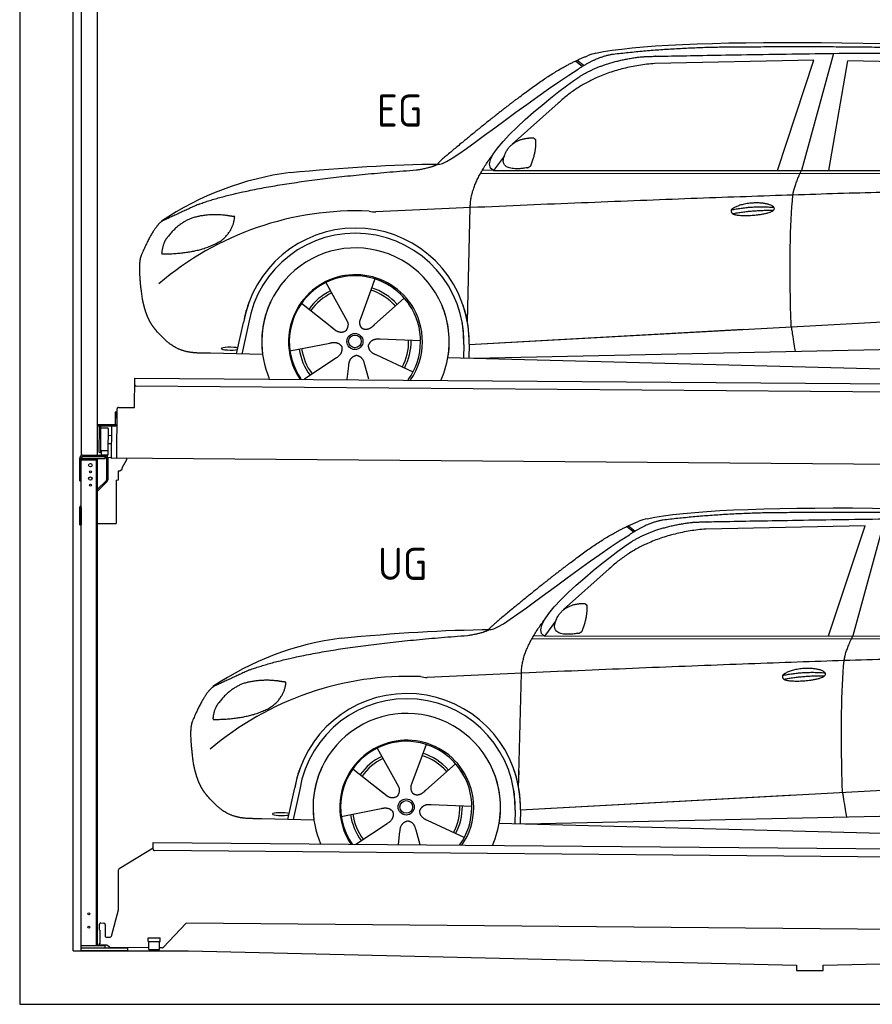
# Model space of a CAD drawing. Header units: millimetres. Extents: x -411 to 6777, y 0 to 6327.
# Tile 1 of 6: x 0 to 3183, y 0 to 3675. Entities that reach past the tile are written whole.
import ezdxf

# ---------------------------------------------------------------- set-up
doc = ezdxf.new("R2010")
doc.units = ezdxf.units.MM
for name, color, linetype, lineweight in [('car', 10, 'Continuous', 25), ('Gebäude', 7, 'Continuous', 25), ('Logo', 7, 'Continuous', 25), ('Plattform', 7, 'Continuous', 25), ('Ständer hinten', 7, 'Continuous', 25)]:
    doc.layers.add(name, color=color, linetype=linetype, lineweight=lineweight)
doc.styles.get("Standard").update_dxf_attribs({"font": 'ISOCP.SHX'})

# ---------------------------------------------------------------- blocks, each defined once
blk = doc.blocks.new('UG Plattfrom Gl550')
at = {"layer": 'Plattform'}
for p, q in [((498.1, 578.8), (498.2, 597.8)), ((498.2, 597.8), (498.3, 603.8)), ((498.3, 603.8), (5435.1, 560.7)), ((371.8, 506.3), (498.1, 583.5)), ((5429.8, 530.7), (503, 573.7)), ((368.7, 352.3), (369.4, 502.1)), ((342.2, 253.9), (368.7, 352.3)), ((297.4, 276.5), (297.6, 298.5)), ((302.6, 303.5), (314.6, 303.4)), ((319.6, 298.3), (319.2, 255.3)), ((621.4, 302.7), (535.3, 212)), ((5347, 261.5), (621.4, 302.7)), ((297.4, 276.5), (299.7, 276.5)), ((299.7, 276.5), (299.3, 225.5)), ((296.9, 220.5), (297, 225.5)), ((325.2, 220.3), (296.9, 220.5)), ((299.3, 225.5), (297, 225.5)), ((324.2, 250.3), (337.3, 250.2)), ((479.6, 234.9), (479.7, 247.9)), ((479.6, 234.9), (524.6, 234.5)), ((479.7, 247.9), (524.7, 247.5)), ((481.8, 204.9), (482.1, 234.9)), ((521.8, 204.6), (522.1, 234.6)), ((524.6, 234.5), (524.7, 247.5)), ((335.5, 213.3), (328.3, 219.2)), ((481.8, 210.9), (338.6, 212.2)), ((481.8, 204.9), (521.8, 204.6)), ((531.7, 210.5), (521.8, 210.6))]:
    blk.add_line(p, q, dxfattribs=at)
for centre, start, end in [((503.1, 578.7), 179.5, 269.5), ((374.4, 502.1), 121.4261, 179.5), ((302.6, 298.5), 89.5, 179.5), ((314.6, 298.4), 359.5, 89.5), ((324.2, 255.3), 179.5, 269.5), ((337.4, 255.2), 269.5, 344.9258), ((325.1, 215.3), 50.8402, 89.5), ((338.6, 217.2), 230.8402, 269.5), ((531.7, 215.5), 269.5, 316.4902)]:
    blk.add_arc(centre, 5, start, end, dxfattribs=at)
blk = doc.blocks.new('Palette EG Gl550')
at = {"layer": 'Plattform'}
for p, q in [((428.6, 2227), (429.5, 2337)), ((429.5, 2337), (5467.3, 2298)), ((5462.1, 2268), (434.2, 2307)), ((356.5, 2210.3), (356.1, 2164.3)), ((363.5, 2210.2), (356.5, 2210.3)), ((358.1, 2163.3), (358.5, 2210.3)), ((362.6, 2037.5), (363.6, 2222.5)), ((368.6, 2227.5), (428.6, 2227)), ((354.1, 2162.3), (292.8, 2162.8)), ((293.1, 2162.8), (293.1, 2157.8)), ((293.1, 2160.8), (355.1, 2160.3)), ((355.1, 2157.3), (293.1, 2157.8)), ((297.3, 2060.5), (298, 2154.5)), ((302, 2154.5), (301.3, 2060.5)), ((330, 2149.4), (329.3, 2065.2)), ((342.6, 2157.4), (341.7, 2037.7)), ((355.1, 2157.3), (355.1, 2160.3)), ((363.1, 2163.2), (358.1, 2163.3)), ((358.2, 2163.3), (363.1, 2163.2)), ((342.3, 2121.9), (329.8, 2122.3)), ((328.9, 2065), (303.9, 2065)), ((303.9, 2065), (303.9, 2050)), ((328.9, 2065), (303.9, 2065)), ((303.9, 2065), (303.9, 2050)), ((328.9, 2065), (328.9, 2050)), ((328.9, 2065), (328.9, 2050)), ((342.1, 2091.7), (329.5, 2091.8)), ((303.9, 2050), (328.9, 2050)), ((328.9, 2050), (303.9, 2050)), ((5465, 1998), (341.7, 2037.7))]:
    blk.add_line(p, q, dxfattribs=at)
for centre, radius, start, end in [((434.3, 2312), 5, 179.556, 269.556), ((368.6, 2222.5), 5, 89.556, 179.556), ((300, 2154.5), 2, 359.3444, 179.3444), ((302.4, 2150.4), 0.4, 179.3444, 271.7264), ((313.4, 1823.4), 326.8, 87.1681, 91.938), ((329.6, 2149.4), 0.4, 359.3444, 86.9565), ((354.1, 2164.3), 2.01, 269.7445, 359.3674), ((355.1, 2163.3), 3, 269.7663, 359.5554), ((355.1, 2163.3), 6, 269.556, 359.556), ((355.1, 2163.3), 6, 269.5566, 359.5553), ((299.3, 2060.5), 2, 179.3444, 359.3444), ((301.7, 2064.6), 0.4, 86.9623, 179.3444), ((302.7, 2073.3), 8.39, 263.3001, 278.0521), ((328.9, 2065.2), 0.4, 267.6536, 359.3444)]:
    blk.add_arc(centre, radius, start, end, dxfattribs=at)
blk = doc.blocks.new('Ständer hinten')
at = {"layer": 'Ständer hinten'}
for p, q in [((229.9, 5062), (229.9, 2048.6)), ((229.9, 5062), (289.9, 5062)), ((289.9, 2050), (289.9, 5062)), ((289.9, 4942), (312.9, 4942)), ((312.9, 4942), (312.9, 4440.7)), ((312.9, 4440.7), (289.9, 4441)), ((230, 2040), (230, 2037)), ((230, 2037), (318.9, 2037)), ((318.9, 2045), (235, 2045)), ((318.9, 2045), (318.9, 2037))]:
    blk.add_line(p, q, dxfattribs=at)
blk = doc.blocks.new('Car_EG')
at = {"layer": 'car'}
for p, q in [((3037.9, 3548.8), (2918.5, 3111.9)), ((2075.4, 3520.6), (2101.4, 3500.1)), ((2081.3, 3523.3), (2106.7, 3503.2)), ((2964.5, 3523), (2370.7, 3511.1)), ((2828.5, 3111.9), (2964.5, 3523)), ((3020.2, 3112), (3091, 3521.1)), ((3792.6, 3504.8), (3091, 3521.1)), ((2009.8, 3362.5), (1839, 3210.1)), ((1809.4, 3167), (1768.3, 3111.3)), ((1721.3, 3102.4), (4364.6, 3099.2)), ((1768.3, 3111.3), (1727, 3112.4)), ((1768.3, 3111.3), (4420.2, 3112.7)), ((1671.2, 2547.6), (1682.3, 2973.1)), ((1143.3, 2693.6), (1160.5, 2662.6)), ((1143.5, 2693.6), (1222.8, 2549.9)), ((1325.6, 2707.3), (1310.5, 2665.6)), ((1310.5, 2665.6), (1273.2, 2562.5)), ((1052.3, 2616.4), (1171, 2522.3)), ((1435.9, 2635.1), (1325, 2537)), ((1671.2, 2547.6), (1672.8, 2608.3)), ((810, 2427.3), (835.6, 2544.9)), ((854.1, 2539.5), (829.5, 2426.7)), ((1133.8, 2551.8), (1180.1, 2515.1)), ((1273.2, 2562.5), (1269.4, 2552.2)), ((1677.7, 2463), (3547.7, 2565.1)), ((1677.7, 2463), (2701.8, 2519)), ((1009, 2438.8), (1157.7, 2467.7)), ((1496.5, 2475.5), (1345.2, 2481.8)), ((1658.1, 2462.4), (1656.8, 2412)), ((1677.7, 2463), (1676.5, 2411.5)), ((907, 2424.7), (712.8, 2429.9)), ((1697, 2410.9), (3582.9, 2452.3)), ((1063.5, 2334.5), (1180.5, 2412.2)), ((1468.3, 2359.5), (1331, 2423.5)), ((1598.6, 2413.5), (3647.1, 2360.1)), ((1222.2, 2333.1), (1228.3, 2382.6)), ((1303.4, 2332.4), (1288.2, 2387.1))]:
    blk.add_line(p, q, dxfattribs=at)
for radius in [30.1, 23.6]:
    blk.add_circle((1251.5, 2473.8), radius, dxfattribs=at)
for centre, radius, start, end in [((2188.5, 3379.2), 174.5, 102.3489, 113.0153), ((1156.1, 1991.5), 1122.3, 97.5147, 123.9129), ((1259.2, 1820.1), 1141.2, 87.724, 130.3913), ((1332, 3074.5), 117.4, 256.4608, 268.6636), ((1253.6, 2472.9), 424.2, 10.1481, 170.2223), ((1253.4, 2472.7), 404.8, 358.5419, 170.499), ((1253.6, 2472.9), 350, 350.2258, 187.9239), ((1253.6, 2472.9), 250, 34.003, 143.5989), ((1251.5, 2473.8), 245, 51.7123, 188.2101), ((1251.5, 2473.8), 245, 30.221, 72.4019), ((1251.5, 2473.8), 209.6, 115.7372, 144.8747), ((1251.5, 2473.8), 200.6, 115.5705, 145.0215), ((1251.5, 2473.8), 200.6, 41.1155, 72.9111), ((1251.5, 2473.8), 209.6, 41.1302, 72.8747), ((1253.6, 2472.9), 424.2, 158.9384, 170.2223), ((1253.6, 2472.9), 350, 154.4856, 203.0931), ((1253.6, 2472.9), 350, 154.4856, 157.347), ((1253.6, 2472.9), 250, 143.5989, 213.5789), ((1251.5, 2473.8), 245, 144.4019, 214.6129), ((1253.6, 2472.9), 250, 143.5989, 147.9713), ((1251.5, 2473.8), 245, 143.0042, 147.4925), ((1251.5, 2473.8), 200.6, 41.1155, 44.3784), ((1251.5, 2473.8), 245, 324.3871, 34.5977), ((1253.6, 2472.9), 250, 325.4211, 34.003), ((1253.6, 2472.9), 250, 29.7422, 34.003), ((1253.6, 2472.9), 350, 350.2258, 23.1163), ((1253.6, 2472.9), 424.2, 358.6661, 18.6635), ((1253.6, 2472.9), 350, 335.9069, 11.3993), ((1253.6, 2472.9), 404.6, 358.5068, 9.6777), ((1253.6, 2472.9), 424.2, 358.6661, 9.1695), ((1251.5, 2473.8), 200.6, 331.5904, 1.0215), ((1251.5, 2473.8), 209.6, 331.7372, 0.8747), ((1251.5, 2473.8), 209.6, 187.7372, 216.8747), ((1251.5, 2473.8), 200.6, 187.5904, 217.0215)]:
    blk.add_arc(centre, radius, start, end, dxfattribs=at)
blk.add_ellipse((785.5, 2446.9), major_axis=(33.6, -0.3), ratio=0.157274, start_param=0.513473, end_param=5.704241, dxfattribs=at)
for points, degree in [([(2151.2, 3549.7), (2438.8, 3611.3), (3323.8, 3598), (4495.8, 3534.7)], 3), ([(2681.9, 3572.1), (2439, 3572), (2209.6, 3544.1)], 2), ([(3646, 3557.4), (3297.8, 3576.8), (2681.9, 3572.1)], 2), ([(1866.9, 3386.8), (2008, 3497.1), (2120.2, 3539.8)], 2), ([(2209.6, 3544.1), (2153.4, 3535.1), (2085, 3489.8)], 2), ([(2091.3, 3463.1), (2185.1, 3520.8), (2320.7, 3536)], 2), ([(2370.7, 3511.1), (2146.6, 3491.8), (2009.8, 3362.5)], 2), ([(1568.6, 3135.8), (1604.3, 3132), (1906.5, 3380.9), (2085, 3489.8)], 3), ([(1768.3, 3111.3), (1685.3, 3151.4), (1979.2, 3387.7), (2091.3, 3463.1)], 3), ([(1866.9, 3386.8), (1785.8, 3326.3), (1683.4, 3242.9), (1554.1, 3137.7), (1560, 3135.7)], 4), ([(1876.9, 3229), (1905.6, 3234.7), (1918.5, 3233.5)], 2), ([(1817.6, 3184.6), (1834.1, 3214.9), (1876.9, 3229)], 2), ([(1908.1, 3129.4), (1929.6, 3182.4), (1927, 3227.3)], 2), ([(1918.5, 3233.5), (1924.5, 3227.4), (1927, 3227.3)], 2), ([(1682.3, 2973.1), (1679.9, 3056.7), (1768.8, 3174)], 2), ([(1894.6, 3121.7), (1772.4, 3103), (1817.6, 3184.6)], 2), ([(1009.4, 3104.2), (1205.7, 3122.1), (1390.9, 3135.2), (1568.6, 3135.8)], 3), ([(1480.7, 3113.9), (1533.9, 3121.8), (1559.7, 3134.7)], 2), ([(1894.6, 3121.7), (1900.7, 3123.5), (1908.1, 3129.4)], 2), ([(667.1, 2985.4), (903.7, 3072), (1480.7, 3113.9)], 2), ([(2886.6, 3020), (2889.7, 3051), (2918.5, 3111.9)], 2), ([(4638.8, 3041), (3762.4, 3069.4), (1329.3, 2957.2)], 2), ([(667.1, 2985.4), (532.9, 2923.5)], 1), ([(770, 2944.2), (702.5, 2951.9), (643.1, 2934.4)], 2), ([(802.6, 2939.5), (784.9, 2941.6), (770, 2944.2)], 2), ([(2656.5, 2964.7), (2732, 2980.9), (2815.5, 2974.4)], 2), ([(2661.4, 2950.8), (2735.6, 2964.7), (2813.5, 2963.3)], 2), ([(532.9, 2923.5), (498.2, 2900.8), (453.2, 2793.7)], 2), ([(643.1, 2934.4), (590.8, 2913.7), (552.7, 2863.7)], 2), ([(752.9, 2850.7), (798.9, 2887.7), (802.6, 2939.5)], 2), ([(552.7, 2863.7), (534.5, 2843.9), (529.7, 2802.6)], 2), ([(531, 2800.3), (675.7, 2800.9), (752.9, 2850.7)], 2), ([(453.2, 2793.7), (446.7, 2777.8), (444.7, 2749.3), (445.7, 2716.9), (456.9, 2633.7)], 4), ([(529.7, 2802.6), (533.1, 2802.5), (531, 2800.3)], 2), ([(1171, 2522.3), (1194.3, 2500.4), (1217.6, 2513.8)], 2), ([(1157.7, 2467.7), (1188.4, 2476.4), (1203, 2453.9)], 2), ([(1345.2, 2481.8), (1313.5, 2485.8), (1302.5, 2461.3)], 2), ([(1180.5, 2412.2), (1208.5, 2427.6), (1203, 2453.9)], 2), ([(1331, 2423.5), (1301, 2434.5), (1302.5, 2461.3)], 2), ([(1228.3, 2382.6), (1229.5, 2414.6), (1255.5, 2421.5)], 2), ([(1288.2, 2387.1), (1282.2, 2418.5), (1255.5, 2421.5)], 2)]:
    blk.add_open_spline(points, degree=degree, dxfattribs=at)
for points, degree, knots in [([(2320.7, 3536), (2347.3, 3538), (2486.7, 3539.9), (3508.2, 3560), (4128.4, 3553.6), (4583.8, 3381), (4560.1, 3207.3)], 4, [0.0821318, 0.0821318, 0.0821318, 0.0821318, 0.0821318, 0.258851, 0.508851, 1, 1, 1, 1, 1]), ([(2880.4, 2528.7), (2879.9, 2542.3), (2879.5, 2555.6), (2879.1, 2568.8), (2873.5, 2758.7), (2876, 2909.1), (2886.6, 3020)], 3, [0, 0, 0, 0, 0.064923, 0.064923, 0.064923, 1, 1, 1, 1]), ([(2656.5, 2964.7), (2660.7, 2969.8), (2681.9, 2985.9), (2764.7, 3005.3), (2879.8, 2968.1), (2770.8, 2940.5), (2686, 2941.9), (2651.7, 2945.8), (2656.5, 2964.7)], 5, [0, 0, 0, 0, 0, 0, 0.300106, 0.500106, 0.700106, 1, 1, 1, 1, 1, 1]), ([(456.9, 2633.7), (457.7, 2629.5), (458.6, 2625.3), (459.5, 2621.1), (460.5, 2617.1), (464, 2602.3), (468, 2588.6), (472.4, 2576.1), (477.3, 2564.8)], 4, [0.4914944, 0.4914944, 0.4914944, 0.4914944, 0.4914944, 0.5422469, 0.5422469, 0.5422469, 0.5422469, 0.728655, 0.728655, 0.728655, 0.728655, 0.728655]), ([(476.9, 2565.5), (478.3, 2562.3), (479.7, 2559.2), (481.1, 2556.2), (482.6, 2553.3), (488.2, 2542.2), (494.2, 2532.8), (500.4, 2524.9), (506.9, 2517.4)], 4, [0.7288005, 0.7288005, 0.7288005, 0.7288005, 0.7288005, 0.7843928, 0.7843928, 0.7843928, 0.7843928, 1, 1, 1, 1, 1]), ([(1222.8, 2549.9), (1224.5, 2545.8), (1225.5, 2541.8), (1225.8, 2537.9), (1226.4, 2529.3), (1223.7, 2521.3), (1217.6, 2513.8)], 3, [0.2167758, 0.2167758, 0.2167758, 0.2167758, 0.4600873, 0.4600873, 0.4600873, 1, 1, 1, 1]), ([(1269.4, 2552.2), (1268.8, 2549), (1268.5, 2546), (1268.6, 2543.1), (1269, 2540.3), (1269.7, 2534.5), (1271.7, 2529.2), (1275.3, 2524.6), (1280.2, 2521.6)], 4, [0.3191838, 0.3191838, 0.3191838, 0.3191838, 0.3191838, 0.5438253, 0.5438253, 0.5438253, 0.5438253, 1, 1, 1, 1, 1]), ([(1325, 2537), (1325, 2537), (1325, 2537), (1325, 2537), (1325, 2537), (1315.9, 2527.3), (1305.2, 2517.4), (1290.9, 2515), (1280.2, 2521.6)], 4, [-0.000003, -0.000003, -0.000003, -0.000003, -0.000003, 0, 0, 0, 0, 1, 1, 1, 1, 1]), ([(712.8, 2429.9), (688.1, 2430.6), (632.5, 2427), (596.4, 2440.9), (552.8, 2466), (506.9, 2517.4)], 4, [0, 0, 0, 0, 0, 0.597866, 1, 1, 1, 1, 1]), ([(2880.4, 2528.7), (2881, 2524), (2881.7, 2519.5), (2882.4, 2515.2), (2883, 2511.2), (2883.5, 2507.3), (2884.1, 2503.5), (2888.6, 2473.3), (2892.2, 2451.2), (2894.7, 2437.2)], 3, [-0.000011, -0.000011, -0.000011, -0.000011, 0.107576, 0.107576, 0.107576, 0.206414, 0.206414, 0.206414, 1, 1, 1, 1])]:
    blk.add_open_spline(points, degree=degree, knots=knots, dxfattribs=at)
blk = doc.blocks.new('Car_147')
at = {"layer": 'car'}
for p, q in [((3229.2, 1811.5), (3109.9, 1374.6)), ((2266.8, 1783.3), (2292.7, 1762.8)), ((2272.6, 1786), (2298, 1765.9)), ((3155.8, 1785.7), (2562, 1773.8)), ((3019.9, 1374.6), (3155.8, 1785.7)), ((2201.2, 1625.2), (2030.4, 1472.8)), ((2000.7, 1429.7), (1959.6, 1374)), ((1912.6, 1365.1), (4556, 1361.9)), ((1959.6, 1374), (1918.4, 1375.1)), ((1959.6, 1374), (4611.6, 1375.4)), ((1862.5, 810.3), (1873.6, 1235.8)), ((1334.7, 956.3), (1351.9, 925.3)), ((1334.8, 956.3), (1414.2, 812.6)), ((1517, 970), (1501.9, 928.3)), ((1501.9, 928.3), (1464.5, 825.2)), ((1627.3, 897.8), (1516.3, 799.7)), ((1243.7, 879.1), (1362.3, 785)), ((1862.5, 810.3), (1864.1, 871)), ((1325.2, 814.5), (1371.4, 777.8)), ((1464.5, 825.2), (1460.7, 814.9)), ((1869, 725.7), (3739, 827.8)), ((1001.4, 690), (1027, 807.6)), ((1045.5, 802.2), (1020.9, 689.4)), ((1869, 725.7), (2893.1, 781.7)), ((1687.9, 738.2), (1536.6, 744.5)), ((1200.4, 701.5), (1349, 730.4)), ((1849.4, 725.1), (1848.1, 674.7)), ((1869, 725.7), (1867.8, 674.2)), ((1888.4, 673.6), (3774.2, 715)), ((1098.3, 687.4), (904.1, 692.6)), ((1254.9, 597.2), (1371.8, 674.9)), ((1659.6, 622.2), (1522.4, 686.2)), ((1789.9, 676.2), (3838.5, 622.8)), ((1413.6, 595.8), (1419.7, 645.3)), ((1494.8, 595.1), (1479.5, 649.8))]:
    blk.add_line(p, q, dxfattribs=at)
for radius in [30.1, 23.6]:
    blk.add_circle((1442.9, 736.5), radius, dxfattribs=at)
for centre, radius, start, end in [((2379.8, 1641.9), 174.5, 102.3489, 113.0153), ((1347.5, 254.1), 1122.3, 97.5147, 123.9129), ((1450.6, 82.8), 1141.2, 87.724, 130.3913), ((1523.4, 1337.2), 117.4, 256.4608, 268.6636), ((1445, 735.6), 424.2, 10.1481, 170.2223), ((1444.7, 735.4), 404.8, 358.5419, 170.499), ((1445, 735.6), 350, 350.2258, 187.9239), ((1442.9, 736.5), 245, 51.7123, 188.2101), ((1445, 735.6), 250, 34.003, 143.5989), ((1442.9, 736.5), 245, 30.221, 72.4019), ((1442.9, 736.5), 209.6, 115.7372, 144.8747), ((1442.9, 736.5), 200.6, 41.1155, 72.9111), ((1442.9, 736.5), 209.6, 41.1302, 72.8747), ((1445, 735.6), 424.2, 158.9384, 170.2223), ((1445, 735.6), 350, 154.4856, 203.0931), ((1445, 735.6), 350, 154.4856, 157.347), ((1445, 735.6), 250, 143.5989, 213.5789), ((1445, 735.6), 250, 143.5989, 147.9713), ((1442.9, 736.5), 245, 143.0042, 147.4925), ((1442.9, 736.5), 200.6, 115.5705, 145.0215), ((1442.9, 736.5), 245, 144.4019, 214.6129), ((1442.9, 736.5), 200.6, 41.1155, 44.3784), ((1442.9, 736.5), 245, 324.3871, 34.5977), ((1445, 735.6), 250, 325.4211, 34.003), ((1445, 735.6), 250, 29.7422, 34.003), ((1445, 735.6), 350, 350.2258, 23.1163), ((1445, 735.6), 424.2, 358.6661, 18.6635), ((1445, 735.6), 350, 335.9069, 11.3993), ((1445, 735.6), 404.6, 358.5068, 9.6777), ((1445, 735.6), 424.2, 358.6661, 9.1695), ((1442.9, 736.5), 200.6, 331.5904, 1.0215), ((1442.9, 736.5), 209.6, 331.7372, 0.8747), ((1442.9, 736.5), 209.6, 187.7372, 216.8747), ((1442.9, 736.5), 200.6, 187.5904, 217.0215)]:
    blk.add_arc(centre, radius, start, end, dxfattribs=at)
blk.add_ellipse((976.9, 709.6), major_axis=(33.6, -0.3), ratio=0.157274, start_param=0.513473, end_param=5.704241, dxfattribs=at)
for points, degree in [([(2342.5, 1812.4), (2630.1, 1874), (3515.1, 1860.7), (4687.1, 1797.4)], 3), ([(2058.2, 1649.5), (2199.3, 1759.8), (2311.6, 1802.5)], 2), ([(2401, 1806.8), (2344.7, 1797.8), (2276.3, 1752.5)], 2), ([(2873.2, 1834.8), (2630.4, 1834.7), (2401, 1806.8)], 2), ([(3837.4, 1820.1), (3489.2, 1839.5), (2873.2, 1834.8)], 2), ([(2562, 1773.8), (2337.9, 1754.5), (2201.2, 1625.2)], 2), ([(2282.7, 1725.8), (2376.5, 1783.5), (2512.1, 1798.7)], 2), ([(1760, 1398.5), (1795.6, 1394.7), (2097.9, 1643.6), (2276.3, 1752.5)], 3), ([(1959.6, 1374), (1876.6, 1414.1), (2170.6, 1650.4), (2282.7, 1725.8)], 3), ([(2058.2, 1649.5), (1977.1, 1589), (1874.8, 1505.6), (1745.4, 1400.4), (1751.4, 1398.4)], 4), ([(2009, 1447.3), (2025.5, 1477.6), (2068.2, 1491.7)], 2), ([(2068.2, 1491.7), (2096.9, 1497.4), (2109.8, 1496.2)], 2), ([(2099.5, 1392.1), (2120.9, 1445.1), (2118.3, 1490)], 2), ([(2109.8, 1496.2), (2115.9, 1490.1), (2118.3, 1490)], 2), ([(1873.6, 1235.8), (1871.3, 1319.4), (1960.2, 1436.7)], 2), ([(2086, 1384.4), (1963.8, 1365.7), (2009, 1447.3)], 2), ([(1200.7, 1366.9), (1397, 1384.8), (1582.2, 1397.9), (1760, 1398.5)], 3), ([(1672.1, 1376.6), (1725.2, 1384.5), (1751.1, 1397.4)], 2), ([(858.5, 1248.1), (1095.1, 1334.7), (1672.1, 1376.6)], 2), ([(2086, 1384.4), (2092, 1386.2), (2099.5, 1392.1)], 2), ([(3077.9, 1282.7), (3081.1, 1313.7), (3109.9, 1374.6)], 2), ([(4830.2, 1303.7), (3953.8, 1332.1), (1520.6, 1219.9)], 2), ([(858.5, 1248.1), (724.2, 1186.2)], 1), ([(2847.8, 1227.4), (2923.4, 1243.6), (3006.8, 1237.1)], 2), ([(2852.8, 1213.5), (2926.9, 1227.4), (3004.8, 1226)], 2), ([(724.2, 1186.2), (689.6, 1163.5), (644.6, 1056.4)], 2), ([(834.4, 1197.1), (782.1, 1176.4), (744.1, 1126.4)], 2), ([(961.4, 1206.9), (893.8, 1214.6), (834.4, 1197.1)], 2), ([(944.2, 1113.4), (990.3, 1150.4), (994, 1202.2)], 2), ([(994, 1202.2), (976.3, 1204.3), (961.4, 1206.9)], 2), ([(744.1, 1126.4), (725.8, 1106.6), (721.1, 1065.3)], 2), ([(722.4, 1063), (867.1, 1063.6), (944.2, 1113.4)], 2), ([(644.6, 1056.4), (638.1, 1040.5), (636, 1012), (637.1, 979.6), (648.2, 896.4)], 4), ([(721.1, 1065.3), (724.5, 1065.2), (722.4, 1063)], 2), ([(1362.3, 785), (1385.6, 763.1), (1409, 776.5)], 2), ([(1536.6, 744.5), (1504.9, 748.5), (1493.9, 724)], 2), ([(1349, 730.4), (1379.8, 739.1), (1394.4, 716.6)], 2), ([(1371.8, 674.9), (1399.8, 690.3), (1394.4, 716.6)], 2), ([(1522.4, 686.2), (1492.4, 697.2), (1493.9, 724)], 2), ([(1419.7, 645.3), (1420.9, 677.3), (1446.8, 684.2)], 2), ([(1479.5, 649.8), (1473.5, 681.2), (1446.8, 684.2)], 2)]:
    blk.add_open_spline(points, degree=degree, dxfattribs=at)
for points, degree, knots in [([(2512.1, 1798.7), (2538.6, 1800.7), (2678.1, 1802.6), (3699.5, 1822.7), (4319.8, 1816.3), (4775.2, 1643.7), (4751.5, 1470)], 4, [0.0821318, 0.0821318, 0.0821318, 0.0821318, 0.0821318, 0.258851, 0.508851, 1, 1, 1, 1, 1]), ([(2847.8, 1227.4), (2852.1, 1232.5), (2873.2, 1248.6), (2956.1, 1268), (3071.1, 1230.8), (2962.2, 1203.2), (2877.4, 1204.6), (2843.1, 1208.5), (2847.8, 1227.4)], 5, [0, 0, 0, 0, 0, 0, 0.300106, 0.500106, 0.700106, 1, 1, 1, 1, 1, 1]), ([(3071.7, 791.4), (3071.2, 805), (3070.8, 818.3), (3070.4, 831.5), (3064.8, 1021.4), (3067.3, 1171.8), (3077.9, 1282.7)], 3, [0, 0, 0, 0, 0.064923, 0.064923, 0.064923, 1, 1, 1, 1]), ([(648.2, 896.4), (649.1, 892.2), (650, 888), (650.9, 883.8), (651.9, 879.8), (655.4, 865), (659.4, 851.3), (663.8, 838.8), (668.6, 827.5)], 4, [0.4914944, 0.4914944, 0.4914944, 0.4914944, 0.4914944, 0.5422469, 0.5422469, 0.5422469, 0.5422469, 0.728655, 0.728655, 0.728655, 0.728655, 0.728655]), ([(668.3, 828.2), (669.7, 825), (671.1, 821.9), (672.5, 818.9), (673.9, 816), (679.6, 804.9), (685.5, 795.5), (691.8, 787.6), (698.3, 780.1)], 4, [0.7288005, 0.7288005, 0.7288005, 0.7288005, 0.7288005, 0.7843928, 0.7843928, 0.7843928, 0.7843928, 1, 1, 1, 1, 1]), ([(1414.2, 812.6), (1415.9, 808.5), (1416.8, 804.5), (1417.1, 800.6), (1417.8, 792), (1415.1, 784), (1409, 776.5)], 3, [0.2167758, 0.2167758, 0.2167758, 0.2167758, 0.4600873, 0.4600873, 0.4600873, 1, 1, 1, 1]), ([(1460.7, 814.9), (1460.2, 811.7), (1459.9, 808.7), (1460, 805.8), (1460.3, 803), (1461.1, 797.2), (1463.1, 791.9), (1466.6, 787.3), (1471.5, 784.3)], 4, [0.3191838, 0.3191838, 0.3191838, 0.3191838, 0.3191838, 0.5438253, 0.5438253, 0.5438253, 0.5438253, 1, 1, 1, 1, 1]), ([(904.1, 692.6), (879.5, 693.3), (823.8, 689.7), (787.8, 703.6), (744.1, 728.7), (698.3, 780.1)], 4, [0, 0, 0, 0, 0, 0.597866, 1, 1, 1, 1, 1]), ([(1516.3, 799.7), (1516.3, 799.7), (1516.3, 799.7), (1516.3, 799.7), (1516.3, 799.7), (1507.2, 790), (1496.6, 780.1), (1482.3, 777.7), (1471.5, 784.3)], 4, [-0.000003, -0.000003, -0.000003, -0.000003, -0.000003, 0, 0, 0, 0, 1, 1, 1, 1, 1]), ([(3071.7, 791.4), (3072.4, 786.7), (3073.1, 782.2), (3073.7, 777.9), (3074.3, 773.9), (3074.9, 770), (3075.5, 766.2), (3080, 736), (3083.5, 713.9), (3086, 699.9)], 3, [-0.000011, -0.000011, -0.000011, -0.000011, 0.107576, 0.107576, 0.107576, 0.206414, 0.206414, 0.206414, 1, 1, 1, 1])]:
    blk.add_open_spline(points, degree=degree, knots=knots, dxfattribs=at)
blk = doc.blocks.new('Ständer_hinten_GT185')
at = {"layer": 'Ständer hinten'}
for p, q in [((225, 1954), (225, 2040)), ((230, 200), (230, 2040)), ((319, 2037), (230, 2037)), ((230, 2032), (290, 2032)), ((235, 2050), (319, 2050)), ((319, 2045), (235, 2045)), ((285, 2032), (285, 218)), ((290, 218), (290, 2037)), ((319, 2037), (319, 2045)), ((324, 2040), (324, 1957.2)), ((329, 2040), (328.9, 1957.1)), ((341.8, 2039.5), (329, 2040.6)), ((341.8, 2037.7), (341.8, 2039.5)), ((399.8, 2037.2), (341.8, 2037.7)), ((383, 2001.9), (399.7, 2032.7)), ((399.7, 2032.7), (399.8, 2037.2)), ((369, 1957), (369, 1990.5)), ((369, 1990.5), (374, 1990.5)), ((374, 1990.5), (382.9, 1997.4)), ((382.9, 1997.4), (383, 1997.8)), ((383, 1997.8), (383, 2001.9)), ((225, 1954), (230, 1954)), ((290, 1922.1), (322.5, 1953.6)), ((325.8, 1950), (290, 1915.2)), ((360, 1956.3), (369, 1957)), ((360, 1956.3), (360, 1794)), ((230, 1854.9), (225, 1854.9)), ((225, 1790), (225, 1854.9)), ((228.1, 1862.1), (230, 1864)), ((230, 1854.9), (230, 1790)), ((225, 1790), (230, 1790)), ((290, 1794), (360, 1794)), ((319, 218), (230, 218)), ((404, 210), (230, 210)), ((404, 200), (230, 200)), ((319, 210), (319, 218)), ((404, 200), (404, 210))]:
    blk.add_line(p, q, dxfattribs=at)
for centre, radius in [((264, 2012), 6.5), ((264, 1987), 3.7), ((264, 1962), 6.5), ((264, 1937), 3.7), ((258.6, 338), 3.7), ((258.6, 288), 3.7)]:
    blk.add_circle(centre, radius, dxfattribs=at)
for centre, radius, start, end in [((235, 2040), 10, 90, 180), ((235, 2040), 5, 90, 180), ((319, 2040), 10, 0.0086, 89.9915), ((319, 2040), 5, 0, 90), ((319, 1957.2), 5, 314.0428, 0), ((318.9, 1957.1), 10, 314.1186, 0), ((235, 1854.9), 10, 134.1186, 180)]:
    blk.add_arc(centre, radius, start, end, dxfattribs=at)
blk = doc.blocks.new('Gebäude_350_GT185')
at = {"layer": 'Gebäude'}
for p, q in [((0, 5750), (0, 0)), ((200, 200), (200, 5550)), ((200, 200), (630.1, 200)), ((630.1, 200), (2900, 146.1)), ((3000, 146.1), (5231.6, 200)), ((2900, 146.1), (2900, 126.1)), ((2900, 126.1), (3000, 126.1)), ((3000, 126.1), (3000, 146.1)), ((0, 0), (5900, 0))]:
    blk.add_line(p, q, dxfattribs=at)

msp = doc.modelspace()

# ---------------------------------------------------------------- block references
for name in ['Gebäude_350_GT185', 'Car_EG', 'Palette EG Gl550', 'Ständer_hinten_GT185', 'Car_147', 'UG Plattfrom Gl550']:
    msp.add_blockref(name, (0, 0))
at = {"layer": 'Ständer hinten'}
msp.add_blockref('Ständer hinten', (0, 0), dxfattribs=at)

# ---------------------------------------------------------------- texts
msp.add_text('UG', height=120).set_placement((1337.66, 1583.58))
at = {"layer": 'Logo'}
msp.add_text('EG', height=120, dxfattribs=at).set_placement((1334, 3275.32))

doc.saveas('drawing.dxf')
